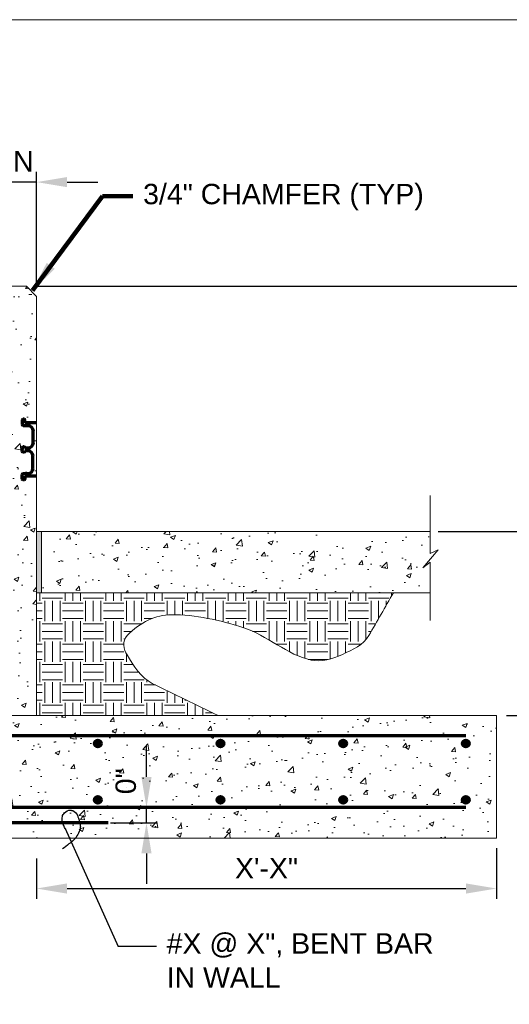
# Model space of a CAD drawing. Header units: inches. Extents: x -1473 to -1113, y 346 to 592.
# Tile 9 of 10: x -1199 to -1163, y 520 to 592. Entities that reach past the tile are written whole.
import ezdxf

# ---------------------------------------------------------------- set-up
doc = ezdxf.new("R2010")
doc.units = ezdxf.units.IN
doc.header["$MEASUREMENT"] = 0
doc.layers.get('DefPoints').update_dxf_attribs({"lineweight": 0})
for name, color, linetype, lineweight in [('C-Detl-Grph-Wt 0', 4, 'Continuous', 0), ('G-ANNO-DIMS', 2, 'Continuous', 0), ('G-ANNO-MASK', 1, 'Continuous', 0), ('G-ANNO-NOTE', 4, 'Continuous', 30), ('G-ANNO-PATT', 250, 'Continuous', 0), ('S-REIN-RBAR', 1, 'Continuous', 70)]:
    doc.layers.add(name, color=color, linetype=linetype, lineweight=lineweight)
doc.layers.add('G-ANNO-NPLT', color=2, linetype='Continuous', lineweight=0, plot=False)
doc.styles.add("AEC_AC_05ArchDims-CC_1_1'", font='arial.ttf', dxfattribs={"height": 1.5})
doc.styles.add("AEC_AC_44Text-LeftTop_1_1'", font='arial.ttf', dxfattribs={"height": 1.5})
doc.styles.add('Style-Arial', font='arial.ttf')
doc.dimstyles.new("AEC_AC_05_Arch-Dims_1_1'", dxfattribs={"dimtxt": 1.5, "dimasz": 2.25, "dimexe": 0.75, "dimexo": 0.75, "dimgap": 0.75, "dimtad": 1, "dimdec": 4, "dimzin": 15, "dimdsep": 46, "dimlunit": 4, "dimtxsty": "AEC_AC_05ArchDims-CC_1_1'", "dimcen": 0.09, "dimclrd": 256, "dimclre": 256, "dimazin": 2, "dimtfac": 0.7, "dimtdec": 4, "dimtix": 1, "dimtmove": 1, "dimatfit": 3, "dimfxl": 1, "dimfrac": 1, "dimtolj": 1, "dimtzin": 15, "dimlwd": 30, "dimlwe": 30, "dimarcsym": 0})
doc.dimstyles.new("AEC_AC_44_Notes_1_1'", dxfattribs={"dimtxt": 1.5, "dimasz": 2.25, "dimexe": 0.75, "dimexo": 0.75, "dimgap": 0.75, "dimtad": 1, "dimjust": 1, "dimdec": 3, "dimzin": 15, "dimdsep": 46, "dimlunit": 5, "dimtxsty": "AEC_AC_44Text-LeftTop_1_1'", "dimblk": 'NONE', "dimcen": 0.09, "dimclrd": 256, "dimclre": 256, "dimazin": 2, "dimtfac": 0.7, "dimtdec": 3, "dimtmove": 1, "dimatfit": 1, "dimfxl": 1, "dimfrac": 1, "dimtolj": 1, "dimtzin": 15, "dimlwd": 30, "dimlwe": 30, "dimarcsym": 0})

# ---------------------------------------------------------------- blocks, each defined once
blk = doc.blocks.new('*U70')
at = {"layer": 'S-REIN-RBAR', "linetype": 'Continuous'}
for p, q in [((-1.69, 9.71, 0), (-2.01, 9.71, 0)), ((-2.28, 9.43, 0), (-2.28, 7.97, 0)), ((-2.01, 7.7, 0), (-0.59, 7.7, 0)), ((-1.42, 8.57, 0), (-1.42, 9.43, 0)), ((2.28, 8.57, 0), (-1.42, 8.57, 0)), ((1.14, 5.96, 0), (1.14, 2.17, 0)), ((-2.28, 0.59, 0), (-2.28, 0, 0)), ((-1.69, 0.87, 0), (-2.01, 0.87, 0)), ((-1.42, 0.43, 0), (-1.42, 0.59, 0)), ((-0.59, 0.43, 0), (-1.42, 0.43, 0)), ((-2.28, -0.59, 0), (-2.28, 0, 0)), ((-1.69, -0.87, 0), (-2.01, -0.87, 0)), ((-1.42, -0.43, 0), (-1.42, -0.59, 0)), ((-0.59, -0.43, 0), (-1.42, -0.43, 0)), ((1.14, -5.96, 0), (1.14, -2.17, 0)), ((-2.28, -9.43, 0), (-2.28, -7.97, 0)), ((-2.01, -7.7, 0), (-0.59, -7.7, 0)), ((2.28, -8.57, 0), (-1.42, -8.57, 0)), ((-1.42, -8.57, 0), (-1.42, -9.43, 0)), ((-1.69, -9.71, 0), (-2.01, -9.71, 0))]:
    blk.add_line(p, q, dxfattribs=at)
for centre, radius, start, end in [((-2.01, 9.43, 0), 0.274, 90, 180), ((-1.69, 9.43, 0), 0.274, 0, 90), ((-2.01, 7.97, 0), 0.274, 180, 270), ((-2.01, 0.59, 0), 0.274, 90, 180), ((-1.69, 0.59, 0), 0.274, 0, 90), ((-0.59, -2.17, 0), 1.74, 0, 90), ((-0.59, -5.96, 0), 1.74, 270, 0)]:
    blk.add_arc(centre, radius, start, end, dxfattribs=at)
at = {"layer": 'S-REIN-RBAR', "linetype": 'Continuous', "extrusion": (0, 0, -1)}
for centre, radius, start, end in [((0.59, 5.96, 0), 1.74, 90, 180), ((0.59, 2.17, 0), 1.74, 180, 270), ((2.01, -0.59, 0), 0.274, 270, 360), ((1.69, -0.59, 0), 0.274, 180, 270), ((2.01, -7.97, 0), 0.274, 360, 90), ((2.01, -9.43, 0), 0.274, 270, 0), ((1.69, -9.43, 0), 0.274, 180, 270)]:
    blk.add_arc(centre, radius, start, end, dxfattribs=at)
blk = doc.blocks.new('*D87')
at = {"layer": 'DefPoints', "color": 0, "lineweight": 25, "transparency": 16777216}
for p in [(-1198.388, 572.799), (-1168.851, 554.753), (-1152.467, 554.753)]:
    blk.add_point(p, dxfattribs=at)
at = {"layer": 'G-ANNO-DIMS', "lineweight": 30, "transparency": 16777216}
for p, q in [((-1197.638, 572.799), (-1151.717, 572.799)), ((-1152.467, 570.549), (-1152.467, 557.003)), ((-1168.101, 554.753), (-1151.717, 554.753))]:
    blk.add_line(p, q, dxfattribs=at)
at = {"layer": 'G-ANNO-DIMS', "lineweight": 25, "transparency": 16777216}
for points in [[(-1152.842, 570.549), (-1152.092, 570.549), (-1152.467, 572.799)], [(-1152.842, 557.003), (-1152.092, 557.003), (-1152.467, 554.753)]]:
    blk.add_solid(points, dxfattribs=at)
at = {"layer": 'G-ANNO-DIMS', "color": 0, "lineweight": 30, "transparency": 16777216, "insert": (-1153.983, 563.776), "char_height": 1.5, "attachment_point": 5, "rotation": 90, "style": "AEC_AC_05ArchDims-CC_1_1'"}
blk.add_mtext('\\A1;1\'-6"', dxfattribs=at)
blk = doc.blocks.new('*D84')
at = {"layer": 'DefPoints', "color": 0, "lineweight": 25, "transparency": 16777216}
for p in [(-1206.659, 580.453), (-1206.659, 572.047), (-1197.636, 572.047)]:
    blk.add_point(p, dxfattribs=at)
at = {"layer": 'G-ANNO-DIMS', "lineweight": 30, "transparency": 16777216}
for p, q in [((-1206.659, 572.797), (-1206.659, 581.203)), ((-1197.636, 572.797), (-1197.636, 581.203)), ((-1208.909, 580.453), (-1211.159, 580.453)), ((-1197.636, 580.453), (-1206.659, 580.453)), ((-1195.386, 580.453), (-1193.136, 580.453))]:
    blk.add_line(p, q, dxfattribs=at)
at = {"layer": 'G-ANNO-DIMS', "lineweight": 25, "transparency": 16777216}
for points in [[(-1208.909, 580.828), (-1208.909, 580.078), (-1206.659, 580.453)], [(-1195.386, 580.828), (-1195.386, 580.078), (-1197.636, 580.453)]]:
    blk.add_solid(points, dxfattribs=at)
at = {"layer": 'G-ANNO-DIMS', "color": 0, "lineweight": 30, "transparency": 16777216, "insert": (-1202.148, 581.969), "char_height": 1.5, "attachment_point": 5, "style": "AEC_AC_05ArchDims-CC_1_1'"}
blk.add_mtext('\\A1;1\'-0" MIN', dxfattribs=at)
blk = doc.blocks.new('*D86')
at = {"layer": 'DefPoints', "color": 0, "lineweight": 25, "transparency": 16777216}
for p in [(-1168.851, 554.753), (-1163.802, 541.22), (-1152.467, 541.22)]:
    blk.add_point(p, dxfattribs=at)
at = {"layer": 'G-ANNO-DIMS', "lineweight": 30, "transparency": 16777216}
for p, q in [((-1168.101, 554.753), (-1151.717, 554.753)), ((-1152.467, 552.503), (-1152.467, 543.47)), ((-1163.052, 541.22), (-1151.717, 541.22))]:
    blk.add_line(p, q, dxfattribs=at)
at = {"layer": 'G-ANNO-DIMS', "lineweight": 25, "transparency": 16777216}
for points in [[(-1152.842, 552.503), (-1152.092, 552.503), (-1152.467, 554.753)], [(-1152.842, 543.47), (-1152.092, 543.47), (-1152.467, 541.22)]]:
    blk.add_solid(points, dxfattribs=at)
at = {"layer": 'G-ANNO-DIMS', "color": 0, "lineweight": 30, "transparency": 16777216, "insert": (-1153.967, 547.987), "char_height": 1.5, "attachment_point": 5, "rotation": 90, "style": "AEC_AC_05ArchDims-CC_1_1'"}
blk.add_mtext('\\A1;X\'-X"', dxfattribs=at)
blk = doc.blocks.new('*D83')
at = {"layer": 'DefPoints', "color": 0, "lineweight": 25, "transparency": 16777216}
for p in [(-1163.802, 532.197), (-1197.636, 531.447), (-1163.802, 528.49)]:
    blk.add_point(p, dxfattribs=at)
at = {"layer": 'G-ANNO-DIMS', "lineweight": 30, "transparency": 16777216}
for p, q in [((-1163.802, 531.447), (-1163.802, 527.74)), ((-1197.636, 530.697), (-1197.636, 527.74)), ((-1195.386, 528.49), (-1166.052, 528.49))]:
    blk.add_line(p, q, dxfattribs=at)
at = {"layer": 'G-ANNO-DIMS', "lineweight": 25, "transparency": 16777216}
for points in [[(-1195.386, 528.865), (-1195.386, 528.115), (-1197.636, 528.49)], [(-1166.052, 528.865), (-1166.052, 528.115), (-1163.802, 528.49)]]:
    blk.add_solid(points, dxfattribs=at)
at = {"layer": 'G-ANNO-DIMS', "color": 0, "lineweight": 30, "transparency": 16777216, "insert": (-1180.719, 529.99), "char_height": 1.5, "attachment_point": 5, "style": "AEC_AC_05ArchDims-CC_1_1'"}
blk.add_mtext('\\A1;X\'-X"', dxfattribs=at)
blk = doc.blocks.new('*D89')
at = {"layer": 'DefPoints', "color": 0, "lineweight": 25, "transparency": 16777216}
for p in [(-1191.89, 534.453), (-1189.55, 534.453), (-1192.937, 533.325)]:
    blk.add_point(p, dxfattribs=at)
at = {"layer": 'G-ANNO-DIMS', "lineweight": 30, "transparency": 16777216}
for p, q in [((-1189.55, 536.703), (-1189.55, 538.953)), ((-1191.14, 534.453), (-1188.8, 534.453)), ((-1189.55, 533.325), (-1189.55, 534.453)), ((-1192.187, 533.325), (-1188.8, 533.325)), ((-1189.55, 531.075), (-1189.55, 528.825))]:
    blk.add_line(p, q, dxfattribs=at)
at = {"layer": 'G-ANNO-DIMS', "lineweight": 25, "transparency": 16777216}
for points in [[(-1189.925, 536.703), (-1189.175, 536.703), (-1189.55, 534.453)], [(-1189.925, 531.075), (-1189.175, 531.075), (-1189.55, 533.325)]]:
    blk.add_solid(points, dxfattribs=at)
at = {"layer": 'G-ANNO-DIMS', "color": 0, "lineweight": 30, "transparency": 16777216, "insert": (-1191.066, 536.381), "char_height": 1.5, "attachment_point": 5, "rotation": 90, "style": "AEC_AC_05ArchDims-CC_1_1'"}
blk.add_mtext('\\A1;0"', dxfattribs=at)
blk = doc.blocks.new('_None')

msp = doc.modelspace()

# ---------------------------------------------------------------- hatches: boundary and pattern name
at = {"layer": 'G-ANNO-PATT', "linetype": 'Continuous'}
h = msp.add_hatch(dxfattribs=at)
h.set_pattern_fill('AR-CONC', color=256, style=0, pattern_type=2)
h.set_pattern_definition([(50, (-1198.581, 554.1215), (3.5863, -0.31376), [0.375, -4.125]), (355, (-1198.581, 554.1215), (-0.69376, 3.76096), [0.3, -3.3]), (100.451, (-1198.282, 554.0953), (2.89254, 3.4472), [0.3187, -3.5057]), (46.184, (-1198.581, 555.1215), (5.3362, -0.8276), [0.5625, -6.1875]), (96.636, (-1198.1363, 555.0525), (4.6733, 4.8706), [0.478, -5.2586]), (351.184, (-1198.581, 555.1215), (4.6733, 4.8706), [0.45, -4.95]), (21, (-1198.081, 554.8715), (2.98453, -2.0131), [0.375, -4.125]), (326, (-1198.081, 554.8715), (1.2166, 3.62575), [0.3, -3.3]), (71.451, (-1197.8323, 554.7037), (4.2011, 1.61266), [0.3187, -3.5057]), (37.5, (-1198.581, 554.1215), (0.0608, 1.66447), [0, -3.26, 0, -3.35, 0, -3.3125]), (7.5, (-1198.581, 554.1215), (1.31535, 1.97206), [0, -1.91, 0, -3.185, 0, -1.2625]), (327.5, (-1199.696, 554.1215), (2.66911, -0.11277), [0, -1.25, 0, -3.9, 0, -5.175]), (317.5, (-1200.196, 554.1215), (2.91593, 0.50052), [0, -1.625, 0, -2.59, 0, -3.675])])
h.paths.add_polyline_path([(-1206.65877, 550.24607), (-1206.65877, 541.21968), (-1197.63624, 541.21968), (-1197.63624, 550.24607), (-1197.63624, 554.75349), (-1197.63624, 572.04662), (-1198.38811, 572.79856), (-1205.9069, 572.79856), (-1206.65877, 572.04662), (-1206.65877, 554.75349)])
h = msp.add_hatch(dxfattribs=at)
h.set_pattern_fill('AR-CONC', color=256, style=0, pattern_type=2)
h.set_pattern_definition([(50, (-1188.2788, 553.579), (3.5863, -0.31376), [0.375, -4.125]), (355, (-1188.2788, 553.579), (-0.69376, 3.76096), [0.3, -3.3]), (100.451, (-1187.98, 553.553), (2.89254, 3.4472), [0.3187, -3.5057]), (46.184, (-1188.279, 554.579), (5.3362, -0.8276), [0.5625, -6.1875]), (96.636, (-1187.834, 554.51), (4.6733, 4.8706), [0.478, -5.2586]), (351.184, (-1188.279, 554.579), (4.6733, 4.8706), [0.45, -4.95]), (21, (-1187.7788, 554.329), (2.98453, -2.0131), [0.375, -4.125]), (326, (-1187.7788, 554.329), (1.2166, 3.62575), [0.3, -3.3]), (71.451, (-1187.53, 554.1613), (4.2011, 1.61266), [0.3187, -3.5057]), (37.5, (-1188.2788, 553.579), (0.0608, 1.66447), [0, -3.26, 0, -3.35, 0, -3.3125]), (7.5, (-1188.2788, 553.579), (1.31535, 1.97206), [0, -1.91, 0, -3.185, 0, -1.2625]), (327.5, (-1189.3938, 553.579), (2.66911, -0.112774), [0, -1.25, 0, -3.9, 0, -5.175]), (317.5, (-1189.8938, 553.579), (2.91593, 0.50052), [0, -1.625, 0, -2.59, 0, -3.675])])
h.paths.add_polyline_path([(-1168.68216, 552.50378), (-1169.21831, 552.08977), (-1168.08732, 553.40001), (-1168.68216, 553.12559), (-1168.68216, 554.75349), (-1197.26979, 554.75349), (-1197.26979, 550.25105), (-1197.26979, 550.24607), (-1171.38523, 550.24607), (-1168.68216, 550.24607)])
at = {"layer": 'G-ANNO-PATT'}
h = msp.add_hatch(dxfattribs=at)
h.set_pattern_fill('EARTH', color=256, style=0, pattern_type=2)
h.set_pattern_definition([(0, (-1195.7189, 545.3444), (1.5, 1.5), [1.5, -1.5]), (0, (-1195.7189, 545.9069), (1.5, 1.5), [1.5, -1.5]), (0, (-1195.7189, 546.4694), (1.5, 1.5), [1.5, -1.5]), (90, (-1195.5314, 546.6569), (-1.5, 1.5), [1.5, -1.5]), (90, (-1194.9689, 546.6569), (-1.5, 1.5), [1.5, -1.5]), (90, (-1194.4064, 546.6569), (-1.5, 1.5), [1.5, -1.5])])
edge = h.paths.add_edge_path()
edge.add_line((-1184.28051, 541.21968), (-1189.11992, 543.58105))
edge.add_spline(control_points=[(-1189.11992, 543.58105), (-1189.95923, 543.99059), (-1190.48705, 544.89615), (-1190.97897, 545.6771), (-1191.22777, 546.0721), (-1191.36131, 546.70206), (-1190.97897, 547.09415), (-1190.00294, 548.09507), (-1188.88241, 548.62116), (-1187.70351, 548.62929), (-1185.96423, 548.6413), (-1184.13059, 548.22373), (-1182.45097, 547.68459), (-1180.70197, 547.12319), (-1179.15567, 545.65676), (-1177.4345, 545.29332), (-1176.71024, 545.14038), (-1175.87307, 545.35557), (-1175.13283, 545.70663), (-1174.37588, 546.06561), (-1173.58055, 546.40198), (-1173.18526, 547.09415)], knot_values=[0, 0, 0, 0, 0.11942452, 0.11942452, 0.11942452, 0.1798275, 0.1798275, 0.1798275, 0.33402037, 0.33402037, 0.33402037, 0.56150655, 0.56150655, 0.56150655, 0.79838935, 0.79838935, 0.79838935, 0.89806931, 0.89806931, 0.89806931, 1, 1, 1, 1], degree=3, periodic=0)
edge.add_line((-1173.18526, 547.09415), (-1171.38523, 550.24607))
edge.add_line((-1171.38523, 550.24607), (-1197.26979, 550.24607))
edge.add_line((-1197.26979, 550.24607), (-1197.63624, 550.24607))
edge.add_line((-1197.63624, 550.24607), (-1197.63624, 550.02636))
edge.add_line((-1197.63624, 550.02636), (-1197.63624, 541.21968))
edge.add_line((-1197.63624, 541.21968), (-1184.28051, 541.21968))
at = {"layer": 'G-ANNO-PATT', "linetype": 'Continuous'}
h = msp.add_hatch(dxfattribs=at)
h.set_pattern_fill('AR-CONC', color=256, style=0, pattern_type=2)
h.set_pattern_definition([(50, (-1205.178, 534.5023), (3.5863, -0.31376), [0.375, -4.125]), (355, (-1205.178, 534.5023), (-0.69376, 3.76096), [0.3, -3.3]), (100.451, (-1204.879, 534.4762), (2.89254, 3.4472), [0.3187, -3.5057]), (46.184, (-1205.178, 535.5023), (5.3362, -0.8276), [0.5625, -6.1875]), (96.636, (-1204.7333, 535.4334), (4.6733, 4.8706), [0.47805, -5.2586]), (351.184, (-1205.178, 535.5023), (4.6733, 4.8706), [0.45, -4.95]), (21, (-1204.678, 535.2523), (2.98453, -2.0131), [0.375, -4.125]), (326, (-1204.678, 535.2523), (1.21658, 3.62575), [0.3, -3.3]), (71.451, (-1204.4293, 535.0846), (4.2011, 1.61266), [0.3187, -3.5057]), (37.5, (-1205.178, 534.5023), (0.0608, 1.66447), [0, -3.26, 0, -3.35, 0, -3.3125]), (7.5, (-1205.178, 534.5023), (1.31535, 1.97206), [0, -1.91, 0, -3.185, 0, -1.2625]), (327.5, (-1206.293, 534.5023), (2.669112, -0.112774), [0, -1.25, 0, -3.9, 0, -5.175]), (317.5, (-1206.793, 534.5023), (2.91593, 0.50052), [0, -1.625, 0, -2.59, 0, -3.675])])
h.paths.add_polyline_path([(-1240.49329, 541.21968), (-1240.49329, 532.19714), (-1163.80172, 532.19714), (-1163.80172, 541.21968), (-1184.28051, 541.21968), (-1197.63624, 541.21968), (-1206.65877, 541.21968), (-1215.95908, 541.21968)])

# ---------------------------------------------------------------- linework, layer by layer
at = {"layer": 'C-Detl-Grph-Wt 0'}
for p, q in [((-1198.38811, 572.79856, -93333.33071), (-1205.9069, 572.79856, -93333.33071)), ((-1198.38811, 572.7985, -93333.33071), (-1197.63624, 572.04662, -93333.33071)), ((-1197.63624, 541.21968, -93333.33071), (-1197.63624, 572.04662, -93333.33071)), ((-1197.63624, 554.75349, -93333.33071), (-1168.68216, 554.75349, -93333.33071)), ((-1197.26979, 554.75913, -93333.33071), (-1197.26979, 550.25105, -93333.33071)), ((-1197.63624, 550.24607, -93333.33071), (-1168.68216, 550.24607, -93333.33071)), ((-1163.80172, 541.21968, -93333.33071), (-1240.49329, 541.21968, -93333.33071)), ((-1163.80172, 532.19714, -93333.33071), (-1163.80172, 541.21968, -93333.33071)), ((-1240.49329, 532.19714, -93333.33071), (-1163.80172, 532.19714, -93333.33071))]:
    msp.add_line(p, q, dxfattribs=at)
at = {"layer": 'G-ANNO-MASK'}
for p, q in [((-1168.68216, 557.40983, -93333.33071), (-1168.68216, 553.12559, -93333.33071)), ((-1168.08732, 553.40001, -93333.33071), (-1169.21831, 552.08977, -93333.33071)), ((-1168.68216, 553.12559, -93333.33071), (-1168.08732, 553.40001, -93333.33071)), ((-1169.21831, 552.08977, -93333.33071), (-1168.68216, 552.50378, -93333.33071)), ((-1168.68216, 552.50378, -93333.33071), (-1168.68216, 548.19395, -93333.33071))]:
    msp.add_line(p, q, dxfattribs=at)
at = {"layer": 'G-ANNO-NOTE', "linetype": 'Continuous'}
for p in [(-1195.52971, 532.90475, -93333.32874), (-1188.81501, 524.21867, -93333.32874)]:
    msp.add_line(p, (-1191.63501, 524.21867, -93333.32874), dxfattribs=at)
msp.add_open_spline([(-1195.49302, 532.84873, -93333.32874), (-1195.55163, 532.93327, -93333.32874), (-1195.59658, 533.02062, -93333.32874), (-1195.63964, 533.11433, -93333.32874), (-1195.68723, 533.21791, -93333.32874), (-1195.72063, 533.32408, -93333.32874), (-1195.74697, 533.432, -93333.32874), (-1195.77409, 533.54309, -93333.32874), (-1195.76918, 533.66383, -93333.32874), (-1195.74133, 533.77711, -93333.32874), (-1195.71534, 533.88283, -93333.32874), (-1195.67391, 533.96865, -93333.32874), (-1195.57911, 534.0554, -93333.32874), (-1195.44398, 534.17907, -93333.32874), (-1195.30659, 534.25588, -93333.32874), (-1195.16887, 534.2617, -93333.32874), (-1195.04035, 534.26713, -93333.32874), (-1194.90631, 534.20146, -93333.32874), (-1194.78024, 534.08115, -93333.32874), (-1194.63838, 533.94578, -93333.32874), (-1194.60919, 533.8102, -93333.32874), (-1194.55524, 533.65465, -93333.32874), (-1194.49126, 533.47016, -93333.32874), (-1194.4396, 533.28616, -93333.32874), (-1194.42056, 533.09883, -93333.32874), (-1194.41012, 532.996, -93333.32874), (-1194.41886, 532.88899, -93333.32874), (-1194.45233, 532.78651, -93333.32874), (-1194.5029, 532.6317, -93333.32874), (-1194.57068, 532.49463, -93333.32874), (-1194.66276, 532.36151, -93333.32874), (-1194.73979, 532.25016, -93333.32874), (-1194.81534, 532.14335, -93333.32874), (-1194.91445, 532.05484, -93333.32874), (-1195.02598, 531.95525, -93333.32874), (-1195.14017, 531.86172, -93333.32874), (-1195.25487, 531.76603, -93333.32874), (-1195.40675, 531.6393, -93333.32874), (-1195.5525, 531.51362, -93333.32874), (-1195.71849, 531.3992, -93333.32874)], degree=3, knots=[0, 0, 0, 0, 0.05545956, 0.05545956, 0.05545956, 0.11675594, 0.11675594, 0.11675594, 0.17985251, 0.17985251, 0.17985251, 0.23873703, 0.23873703, 0.23873703, 0.32267969, 0.32267969, 0.32267969, 0.40101478, 0.40101478, 0.40101478, 0.48916566, 0.48916566, 0.48916566, 0.5937136, 0.5937136, 0.5937136, 0.6511002, 0.6511002, 0.6511002, 0.737794, 0.737794, 0.737794, 0.81031854, 0.81031854, 0.81031854, 0.89192715, 0.89192715, 0.89192715, 1, 1, 1, 1], dxfattribs=at)
at = {"layer": 'G-ANNO-NPLT'}
msp.add_open_spline([(-1184.28051, 541.21968, -93333.33071), (-1185.89364, 542.0068, -93333.33071), (-1187.50678, 542.79393, -93333.33071), (-1189.11992, 543.58105, -93333.33071), (-1189.95923, 543.99059, -93333.33071), (-1190.48705, 544.89615, -93333.33071), (-1190.97897, 545.6771, -93333.33071), (-1191.22777, 546.0721, -93333.33071), (-1191.36131, 546.70206, -93333.33071), (-1190.97897, 547.09415, -93333.33071), (-1190.00294, 548.09507, -93333.33071), (-1188.88241, 548.62116, -93333.33071), (-1187.70351, 548.62929, -93333.33071), (-1185.96423, 548.6413, -93333.33071), (-1184.13059, 548.22373, -93333.33071), (-1182.45097, 547.68459, -93333.33071), (-1180.70197, 547.12319, -93333.33071), (-1179.15567, 545.65676, -93333.33071), (-1177.4345, 545.29332, -93333.33071), (-1176.71024, 545.14038, -93333.33071), (-1175.87307, 545.35557, -93333.33071), (-1175.13283, 545.70663, -93333.33071), (-1174.37588, 546.06561, -93333.33071), (-1173.58055, 546.40198, -93333.33071), (-1173.18526, 547.09415, -93333.33071), (-1172.58525, 548.14479, -93333.33071), (-1171.98524, 549.19543, -93333.33071), (-1171.38523, 550.24607, -93333.33071)], degree=3, knots=[0, 0, 0, 0, 0.16581636, 0.16581636, 0.16581636, 0.25209017, 0.25209017, 0.25209017, 0.29572605, 0.29572605, 0.29572605, 0.40711697, 0.40711697, 0.40711697, 0.57145591, 0.57145591, 0.57145591, 0.74258309, 0.74258309, 0.74258309, 0.81459317, 0.81459317, 0.81459317, 0.88822921, 0.88822921, 0.88822921, 1, 1, 1, 1], dxfattribs=at)
msp.add_3dface([(-1112.98796, 592.40061, -93333.33071), (-1472.98796, 592.40061, -93333.33071), (-1472.98796, 346.40061, -93333.33071), (-1112.98796, 346.40061, -93333.33071)], dxfattribs=at)
at = {"layer": 'G-ANNO-PATT', "extrusion": (0, 0, -1)}
msp.add_solid([(1197.63624, 554.75349, 93333.33071), (1197.2603, 554.75349, 93333.33071), (1197.63624, 550.24607, 93333.33071), (1197.2603, 550.24607, 93333.33071)], dxfattribs=at)
at = {"layer": 'S-REIN-RBAR', "linetype": 'Continuous'}
for p, q in [((-1166.05735, 539.71592, -93333.33071), (-1238.23766, 539.71592, -93333.33071)), ((-1166.05735, 534.45278, -93333.33071), (-1238.23766, 534.45278, -93333.33071)), ((-1192.3731, 533.32496, -93333.33071), (-1204.40315, 533.32496, -93333.33071))]:
    msp.add_line(p, q, dxfattribs=at)
for centre, radius in [((-1193.12496, 539.15196, -93333.33071), 0.23966), ((-1193.12496, 539.15196, -93333.33071), 0.20484), ((-1193.12496, 539.15196, -93333.33071), 0.16234), ((-1193.12496, 539.15196, -93333.33071), 0.12274), ((-1193.12496, 539.15196, -93333.33071), 0.0803), ((-1193.12496, 539.15196, -93333.33071), 0.04446), ((-1193.12496, 539.15196, -93333.33071), 0.01213), ((-1184.10242, 539.15196, -93333.33071), 0.23966), ((-1184.10242, 539.15196, -93333.33071), 0.20484), ((-1184.10242, 539.15196, -93333.33071), 0.16234), ((-1184.10242, 539.15196, -93333.33071), 0.12274), ((-1184.10242, 539.15196, -93333.33071), 0.0803), ((-1184.10242, 539.15196, -93333.33071), 0.04446), ((-1184.10242, 539.15196, -93333.33071), 0.01213), ((-1175.07988, 539.15196, -93333.33071), 0.23966), ((-1175.07988, 539.15196, -93333.33071), 0.20484), ((-1175.07988, 539.15196, -93333.33071), 0.16234), ((-1175.07988, 539.15196, -93333.33071), 0.12274), ((-1175.07988, 539.15196, -93333.33071), 0.0803), ((-1175.07988, 539.15196, -93333.33071), 0.04446), ((-1175.07988, 539.15196, -93333.33071), 0.01213), ((-1166.05734, 539.15196, -93333.33071), 0.23966), ((-1166.05734, 539.15196, -93333.33071), 0.20484), ((-1166.05734, 539.15196, -93333.33071), 0.16234), ((-1166.05734, 539.15196, -93333.33071), 0.12274), ((-1166.05734, 539.15196, -93333.33071), 0.0803), ((-1166.05734, 539.15196, -93333.33071), 0.04446), ((-1166.05734, 539.15196, -93333.33071), 0.01213), ((-1193.12496, 535.01663, -93333.33071), 0.23966), ((-1184.10242, 535.01663, -93333.33071), 0.23966), ((-1175.07988, 535.01663, -93333.33071), 0.23966), ((-1166.05734, 535.01663, -93333.33071), 0.23966), ((-1193.12496, 535.01663, -93333.33071), 0.20484), ((-1193.12496, 535.01663, -93333.33071), 0.16234), ((-1193.12496, 535.01663, -93333.33071), 0.12274), ((-1193.12496, 535.01663, -93333.33071), 0.0803), ((-1193.12496, 535.01663, -93333.33071), 0.04446), ((-1193.12496, 535.01663, -93333.33071), 0.01213), ((-1184.10242, 535.01663, -93333.33071), 0.20484), ((-1184.10242, 535.01663, -93333.33071), 0.16234), ((-1184.10242, 535.01663, -93333.33071), 0.12274), ((-1184.10242, 535.01663, -93333.33071), 0.0803), ((-1184.10242, 535.01663, -93333.33071), 0.04446), ((-1184.10242, 535.01663, -93333.33071), 0.01213), ((-1175.07988, 535.01663, -93333.33071), 0.20484), ((-1175.07988, 535.01663, -93333.33071), 0.16234), ((-1175.07988, 535.01663, -93333.33071), 0.12274), ((-1175.07988, 535.01663, -93333.33071), 0.0803), ((-1175.07988, 535.01663, -93333.33071), 0.04446), ((-1175.07988, 535.01663, -93333.33071), 0.01213), ((-1166.05734, 535.01663, -93333.33071), 0.20484), ((-1166.05734, 535.01663, -93333.33071), 0.16234), ((-1166.05734, 535.01663, -93333.33071), 0.12274), ((-1166.05734, 535.01663, -93333.33071), 0.0803), ((-1166.05734, 535.01663, -93333.33071), 0.04446), ((-1166.05734, 535.01663, -93333.33071), 0.01213)]:
    msp.add_circle(centre, radius, dxfattribs=at)

# ---------------------------------------------------------------- block references
at = {"layer": 'S-REIN-RBAR', "linetype": 'Continuous', "xscale": 0.2300857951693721, "yscale": 0.2300857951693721, "zscale": 0.2300857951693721}
msp.add_blockref('*U70', (-1198.16273, 560.78272, -93333.33071), dxfattribs=at)

# ---------------------------------------------------------------- texts
at = {"layer": 'G-ANNO-NOTE', "lineweight": 13, "insert": (-1189.79797, 579.34987), "char_height": 1.5, "attachment_point": 4, "line_spacing_factor": 1.2, "style": "AEC_AC_44Text-LeftTop_1_1'"}
msp.add_mtext('3/4" CHAMFER (TYP)', dxfattribs=at)
at = {"layer": 'G-ANNO-NOTE', "linetype": 'Continuous', "insert": (-1188.06501, 525.20304, -93333.32874), "char_height": 1.5, "width": 20.0712691, "attachment_point": 1, "style": 'Style-Arial'}
msp.add_mtext('#X @ X", BENT BAR IN WALL', dxfattribs=at)

# ---------------------------------------------------------------- dimensions: what is measured, and where the dimension line sits
at = {"layer": 'G-ANNO-DIMS', "lineweight": 30}
for base, p1, p2, angle, text, picture, middle in [((-1206.65877, 580.45325, -93333.33071), (-1197.63624, 572.04662, -93333.33071), (-1206.65877, 572.04662, -93333.33071), 180, '1\'-0" MIN', '*D84', (-1202.14751, 581.96911, -93333.33071)), ((-1152.46733, 554.75349, -93333.33071), (-1198.38818, 572.79856, -93333.33071), (-1168.85067, 554.75349, -93333.33071), 270, '1\'-6"', '*D87', (-1153.98319, 563.77603, -93333.33071)), ((-1152.46733, 541.21968, -93333.33071), (-1168.85067, 554.75349, -93333.33071), (-1163.80172, 541.21968, -93333.33071), 270, 'X\'-X"', '*D86', (-1153.96733, 547.98658, -93333.33071))]:
    dim = msp.add_linear_dim(base=base, p1=p1, p2=p2, angle=angle, text=text, dimstyle="AEC_AC_05_Arch-Dims_1_1'", override={"dimatfit": 1, "dimlwe": 30}, dxfattribs=at)
    dim.commit()
    dim.dimension.update_dxf_attribs({"geometry": picture, "text_midpoint": middle})
dim = msp.add_linear_dim(base=(-1189.55019, 534.45278, -93333.33071), p1=(-1192.937, 533.32496, -93333.33071), p2=(-1191.88969, 534.45278, -93333.33071), angle=90, text='0"', dimstyle="AEC_AC_05_Arch-Dims_1_1'", dxfattribs=at)
dim.commit()
dim.dimension.update_dxf_attribs({"geometry": '*D89', "text_midpoint": (-1189.55019, 536.38058, -93333.33071), "dimtype": 160})
dim = msp.add_linear_dim(base=(-1163.80172, 528.48969, -93333.33071), p1=(-1197.63624, 531.4467, -93333.33071), p2=(-1163.80172, 532.19714, -93333.33071), text='X\'-X"', dimstyle="AEC_AC_05_Arch-Dims_1_1'", override={"dimatfit": 1, "dimlwe": 30}, dxfattribs=at)
dim.commit()
dim.dimension.update_dxf_attribs({"geometry": '*D83', "text_midpoint": (-1180.71898, 529.98969, -93333.33071)})

# ---------------------------------------------------------------- leaders
at = {"layer": 'G-ANNO-NOTE', "lineweight": 30, "annotation_type": 0, "has_hookline": 1, "hookline_direction": 0, "text_width": 20.48943}
msp.add_leader([(-1197.93248, 572.48434), (-1192.79797, 579.42687), (-1190.54797, 579.42687)], dimstyle="AEC_AC_44_Notes_1_1'", override={"dimtad": 0, "dimclrd": 0, "dimlwd": 65534}, dxfattribs=at)

doc.saveas('drawing.dxf')
